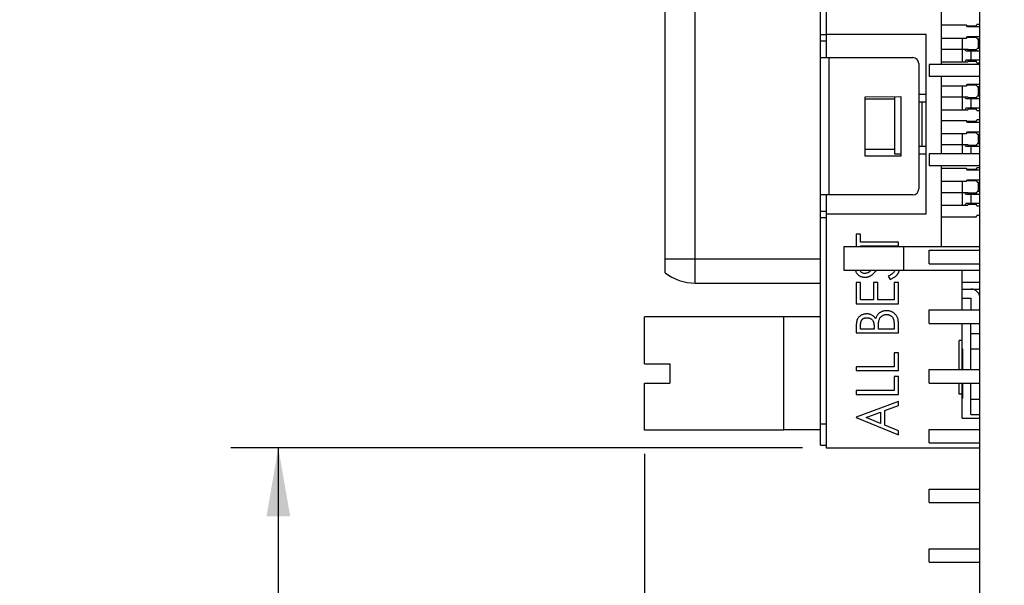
# Model space of a CAD drawing. Header units: inches. Extents: x 0 to 34, y 0 to 22.
# Tile 31 of 51: x 19.7 to 22.3, y 9.8 to 11.3. Entities that reach past the tile are written whole.
import ezdxf

# ---------------------------------------------------------------- set-up
doc = ezdxf.new("R2010")
doc.units = ezdxf.units.IN
doc.header["$LTSCALE"] = 1.87
doc.header["$MEASUREMENT"] = 0
doc.layers.get('0').update_dxf_attribs({"linetype": 'CONTINUOUS'})
doc.layers.add('02___PRT_ALL_AXES', color=7, linetype='CONTINUOUS')
doc.layers.add('DIMENSIONS', color=7, linetype='CONTINUOUS')
doc.styles.get("Standard").update_dxf_attribs({"font": 'txt', "width": 0.8})
doc.dimstyles.new('DIMSTYLE_1', dxfattribs={"dimtxt": 0.125, "dimasz": 0.18, "dimexe": 0.125, "dimexo": 0.0625, "dimgap": 0.0625, "dimtad": 0, "dimtih": 1, "dimtoh": 1, "dimlfac": 0.5, "dimdsep": 46, "dimtxsty": 'STANDARD', "dimblk": '_FILLED', "dimblk1": '_FILLED', "dimblk2": '_FILLED', "dimcen": 0.09, "dimadec": 0, "dimazin": 0, "dimtp": 0.001, "dimtm": 0.001, "dimtfac": 1, "dimtofl": 0, "dimtmove": 0, "dimatfit": 3, "dimldrblk": '_FILLED', "dimfxl": 1, "dimtolj": 1, "dimarcsym": 0})

# ---------------------------------------------------------------- blocks, each defined once
blk = doc.blocks.new('_FILLED')
at = {"color": 0, "linetype": 'BYBLOCK'}
blk.add_solid([(0, 0), (-1, 0.174), (-1, -0.174)], dxfattribs=at)
blk = doc.blocks.new('*D36')
at = {"layer": 'DIMENSIONS', "color": 2, "linetype": 'CONTINUOUS'}
for p, q in [((21.7443, 10.1941), (20.2351, 10.1941)), ((20.3601, 10.1941), (20.3601, 8.3267)), ((20.3601, 6.2094), (20.3601, 8.0767)), ((22.1498, 6.2094), (20.2351, 6.2094))]:
    blk.add_line(p, q, dxfattribs=at)
at = {"layer": 'DIMENSIONS', "color": 2, "linetype": 'CONTINUOUS', "xscale": 0.18, "yscale": 0.18, "zscale": 0.18}
for p, rotation in [((20.3601, 10.1941), 90), ((20.3601, 6.2094), 270)]:
    blk.add_blockref('_FILLED', p, dxfattribs=dict(at, rotation=rotation))
at = {"layer": 'DIMENSIONS', "color": 2, "linetype": 'CONTINUOUS', "insert": (20.3601, 8.2642), "char_height": 0.125, "width": 1.325, "attachment_point": 2, "line_spacing_factor": 0.9}
blk.add_mtext('50.61{\\Ftxt.shx;\\W1.000000;\\H0.125000; }[1.992]', dxfattribs=at)
blk = doc.blocks.new('*D37')
at = {"layer": 'DIMENSIONS', "color": 2, "linetype": 'CONTINUOUS'}
for p, q in [((21.3266, 10.1788), (21.3266, 5.3344)), ((22.2123, 6.2257), (22.2123, 5.3344)), ((21.3266, 5.4594), (20.9648, 5.4594)), ((22.2123, 5.4594), (22.5723, 5.4594))]:
    blk.add_line(p, q, dxfattribs=at)
at = {"layer": 'DIMENSIONS', "color": 2, "linetype": 'CONTINUOUS', "xscale": 0.18, "yscale": 0.18, "zscale": 0.18}
blk.add_blockref('_FILLED', (21.3266, 5.4594), dxfattribs=at)
at = {"layer": 'DIMENSIONS', "color": 2, "linetype": 'CONTINUOUS', "xscale": 0.18, "yscale": 0.18, "zscale": 0.18, "rotation": 180}
blk.add_blockref('_FILLED', (22.2123, 5.4594), dxfattribs=at)
at = {"layer": 'DIMENSIONS', "color": 2, "linetype": 'CONTINUOUS', "insert": (20.9023, 5.5219), "char_height": 0.125, "width": 1.225, "attachment_point": 3, "line_spacing_factor": 0.9}
blk.add_mtext('11.25{\\Ftxt.shx;\\W1.000000;\\H0.125000; }[.443]', dxfattribs=at)

msp = doc.modelspace()

# ---------------------------------------------------------------- linework, layer by layer
at = {"color": 7, "linetype": 'CONTINUOUS'}
for p, q in [((22.2123, 6.2098), (22.2123, 14.2295)), ((21.7911, 10.2019), (21.7911, 12.8445)), ((21.3816, 10.6565), (21.3816, 12.5838)), ((21.4604, 10.6291), (21.4604, 12.5838)), ((21.8068, 11.6499), (21.8068, 11.224)), ((22.11, 11.4106), (22.11, 11.2059)), ((22.1773, 11.3094), (22.11, 11.3094)), ((22.1793, 11.3051), (22.1773, 11.3094)), ((22.2023, 11.3071), (22.2045, 11.3114)), ((22.2123, 11.3114), (22.2045, 11.3114)), ((21.8068, 11.2838), (21.7911, 11.2838)), ((22.0706, 11.2846), (21.8068, 11.2846)), ((22.0706, 10.8122), (22.0706, 11.2846)), ((22.2023, 11.3071), (22.1784, 11.3071)), ((22.2123, 11.3051), (22.1793, 11.3051)), ((21.7911, 11.2681), (21.8068, 11.2681)), ((22.11, 11.2756), (22.1773, 11.2756)), ((22.1651, 11.2756), (22.1651, 11.2126)), ((22.1773, 11.2756), (22.1793, 11.2799)), ((22.1784, 11.2779), (22.2041, 11.2779)), ((22.1793, 11.2799), (22.2123, 11.2799)), ((22.2051, 11.2736), (22.2123, 11.2736)), ((22.2084, 11.2484), (22.2084, 11.2736)), ((22.11, 11.2464), (22.1805, 11.2464)), ((22.1748, 11.2421), (22.2123, 11.2421)), ((22.2039, 11.2441), (22.1818, 11.2441)), ((22.1887, 11.2421), (22.1887, 11.2169)), ((22.2123, 11.2484), (22.2051, 11.2484)), ((21.7911, 11.224), (22.0352, 11.224)), ((21.8147, 10.8618), (21.8147, 11.224)), ((22.0509, 11.2082), (22.0509, 10.8775)), ((22.2123, 11.2059), (22.0785, 11.2059)), ((22.0785, 11.2059), (22.0785, 11.1744)), ((22.11, 11.2126), (22.1805, 11.2126)), ((22.2123, 11.2169), (22.1748, 11.2169)), ((22.1818, 11.2149), (22.2026, 11.2149)), ((22.2045, 11.2106), (22.2026, 11.2149)), ((22.2045, 11.2106), (22.2123, 11.2106)), ((22.2123, 11.1744), (22.0785, 11.1744)), ((22.11, 11.1744), (22.11, 10.9697)), ((22.1773, 11.1496), (22.1793, 11.1539)), ((22.1784, 11.1519), (22.2041, 11.1519)), ((22.1793, 11.1539), (22.2123, 11.1539)), ((22.0706, 11.1271), (22.0509, 11.1271)), ((22.11, 11.1496), (22.1773, 11.1496)), ((22.1651, 11.1496), (22.1651, 11.0866)), ((22.2051, 11.1476), (22.2123, 11.1476)), ((22.2084, 11.1224), (22.2084, 11.1476)), ((21.9092, 11.1209), (22.0037, 11.1216)), ((21.9092, 10.9641), (21.9092, 11.1209)), ((21.9092, 11.1153), (21.9872, 11.1153)), ((21.9872, 11.1215), (21.9872, 10.9697)), ((22.0037, 11.1216), (22.0037, 10.9641)), ((22.0509, 11.1075), (22.0706, 11.1075)), ((22.0588, 11.1075), (22.0588, 10.9893)), ((22.11, 11.1204), (22.1805, 11.1204)), ((22.1748, 11.1161), (22.2123, 11.1161)), ((22.2039, 11.1181), (22.1818, 11.1181)), ((22.1887, 11.1161), (22.1887, 11.0909)), ((22.2123, 11.1224), (22.2051, 11.1224)), ((22.11, 11.0866), (22.1805, 11.0866)), ((22.2123, 11.0909), (22.1748, 11.0909)), ((22.1818, 11.0889), (22.2026, 11.0889)), ((22.2045, 11.0846), (22.2026, 11.0889)), ((22.2045, 11.0846), (22.2123, 11.0846)), ((22.1773, 11.0575), (22.11, 11.0575)), ((22.1793, 11.0531), (22.1773, 11.0575)), ((22.2023, 11.0551), (22.1784, 11.0551)), ((22.2123, 11.0531), (22.1793, 11.0531)), ((22.2023, 11.0551), (22.2045, 11.0594)), ((22.2123, 11.0594), (22.2045, 11.0594)), ((22.11, 11.0236), (22.1773, 11.0236)), ((22.1651, 11.0236), (22.1651, 10.9697)), ((22.1773, 11.0236), (22.1793, 11.0279)), ((22.1784, 11.026), (22.2041, 11.026)), ((22.1793, 11.0279), (22.2123, 11.0279)), ((22.2051, 11.0216), (22.2123, 11.0216)), ((22.2123, 10.9964), (22.2051, 10.9964)), ((22.2084, 10.9964), (22.2084, 11.0216)), ((21.9872, 10.9815), (21.9092, 10.9815)), ((22.0706, 10.9893), (22.0509, 10.9893)), ((22.11, 10.9945), (22.1805, 10.9945)), ((22.1748, 10.9901), (22.2123, 10.9901)), ((22.2039, 10.9921), (22.1818, 10.9921)), ((22.1887, 10.9901), (22.1887, 10.9697)), ((22.0037, 10.9641), (21.9092, 10.9641)), ((21.9872, 10.9697), (22.0037, 10.9697)), ((22.0509, 10.9697), (22.0706, 10.9697)), ((22.2123, 10.9697), (22.0785, 10.9697)), ((22.0785, 10.9697), (22.0785, 10.9382)), ((22.2123, 10.9382), (22.0785, 10.9382)), ((22.11, 10.9382), (22.11, 10.7256)), ((22.1773, 10.9315), (22.11, 10.9315)), ((22.1793, 10.9271), (22.1773, 10.9315)), ((22.2023, 10.9291), (22.1784, 10.9291)), ((22.2123, 10.9271), (22.1793, 10.9271)), ((22.2023, 10.9291), (22.2045, 10.9334)), ((22.2123, 10.9334), (22.2045, 10.9334)), ((22.11, 10.8976), (22.1773, 10.8976)), ((22.1651, 10.8976), (22.1651, 10.8346)), ((22.1773, 10.8976), (22.1793, 10.9019)), ((22.1784, 10.9), (22.2041, 10.9)), ((22.1793, 10.9019), (22.2123, 10.9019)), ((22.2051, 10.8956), (22.2123, 10.8956)), ((22.2084, 10.8704), (22.2084, 10.8956)), ((22.11, 10.8685), (22.1805, 10.8685)), ((22.2039, 10.8661), (22.1818, 10.8661)), ((22.2123, 10.8704), (22.2051, 10.8704)), ((22.0352, 10.8618), (21.7911, 10.8618)), ((21.8068, 10.8618), (21.8068, 10.1941)), ((22.1748, 10.8641), (22.2123, 10.8641)), ((22.1887, 10.8641), (22.1887, 10.8389)), ((21.8068, 10.8177), (21.7911, 10.8177)), ((22.11, 10.8346), (22.1805, 10.8346)), ((22.2123, 10.8389), (22.1748, 10.8389)), ((22.1818, 10.837), (22.2026, 10.837)), ((22.2045, 10.8327), (22.2026, 10.837)), ((22.2045, 10.8327), (22.2123, 10.8327)), ((21.7911, 10.8019), (21.8068, 10.8019)), ((21.8068, 10.8122), (22.0706, 10.8122)), ((22.2023, 10.8031), (22.11, 10.8031)), ((22.2023, 10.8031), (22.2045, 10.8075)), ((22.2123, 10.8075), (22.2045, 10.8075)), ((21.8974, 10.7586), (21.886, 10.7586)), ((21.886, 10.7586), (21.886, 10.7256)), ((21.8974, 10.7372), (21.8974, 10.7586)), ((21.9971, 10.7372), (21.8974, 10.7372)), ((21.9971, 10.7273), (21.9971, 10.7372)), ((21.8541, 10.7256), (22.2123, 10.7256)), ((21.8541, 10.6626), (21.8541, 10.7256)), ((21.8974, 10.7273), (21.9971, 10.7273)), ((21.8974, 10.7256), (21.8974, 10.7273)), ((22.0116, 10.6626), (22.0116, 10.7256)), ((22.0785, 10.7157), (22.2123, 10.7157)), ((22.0785, 10.6803), (22.0785, 10.7157)), ((21.7911, 10.6921), (21.3816, 10.6921)), ((22.2123, 10.6626), (21.8541, 10.6626)), ((21.9249, 10.6626), (21.923, 10.6606)), ((22.0785, 10.6803), (22.2123, 10.6803)), ((22.1651, 10.5582), (22.1651, 10.6626)), ((21.97, 10.6472), (21.9757, 10.6389)), ((21.4604, 10.6291), (21.7911, 10.6291)), ((21.8974, 10.6304), (21.886, 10.6304)), ((21.886, 10.6304), (21.886, 10.5748)), ((21.8974, 10.5848), (21.8974, 10.6304)), ((21.943, 10.6304), (21.9316, 10.6304)), ((21.9316, 10.6304), (21.9316, 10.5848)), ((21.943, 10.5848), (21.943, 10.6304)), ((21.9971, 10.6304), (21.9857, 10.6304)), ((21.9857, 10.6304), (21.9857, 10.5848)), ((21.9971, 10.5748), (21.9971, 10.6304)), ((22.2123, 10.6311), (22.1651, 10.6311)), ((22.1651, 10.6134), (22.2123, 10.6134)), ((21.9316, 10.5848), (21.8974, 10.5848)), ((21.9857, 10.5848), (21.943, 10.5848)), ((22.1651, 10.5897), (22.1886, 10.5897)), ((22.1887, 10.5897), (22.1887, 10.5582)), ((21.886, 10.5748), (21.9971, 10.5748)), ((22.0785, 10.5582), (22.2123, 10.5582)), ((22.0785, 10.5228), (22.0785, 10.5582)), ((21.6951, 10.5405), (21.3266, 10.5405)), ((21.3266, 10.4165), (21.3266, 10.5405)), ((21.6951, 10.2413), (21.6951, 10.5405)), ((21.886, 10.5169), (21.886, 10.4979)), ((21.8974, 10.5079), (21.8974, 10.5188)), ((21.933, 10.5079), (21.8974, 10.5079)), ((21.933, 10.5133), (21.933, 10.5079)), ((21.9444, 10.5079), (21.9444, 10.5132)), ((21.9857, 10.5079), (21.9444, 10.5079)), ((21.9857, 10.5199), (21.9857, 10.5079)), ((21.9971, 10.4979), (21.9971, 10.5247)), ((22.0785, 10.5228), (22.2123, 10.5228)), ((22.1651, 10.4008), (22.1651, 10.5228)), ((22.1887, 10.4008), (22.1887, 10.5228)), ((21.886, 10.4979), (21.9971, 10.4979)), ((22.1651, 10.4775), (22.1572, 10.4775)), ((22.1572, 10.4008), (22.1572, 10.4775)), ((22.2123, 10.4952), (22.1887, 10.4952)), ((22.1675, 10.4539), (22.1651, 10.4563)), ((22.1675, 10.4008), (22.1675, 10.4539)), ((22.1887, 10.4558), (22.2123, 10.4558)), ((21.9971, 10.4452), (21.9857, 10.4452)), ((21.9857, 10.4452), (21.9857, 10.4082)), ((21.9971, 10.3982), (21.9971, 10.4452)), ((21.3266, 10.4165), (21.3935, 10.4165)), ((21.3935, 10.4165), (21.3935, 10.3653)), ((21.9857, 10.4082), (21.886, 10.4082)), ((21.886, 10.4082), (21.886, 10.3982)), ((21.886, 10.3982), (21.9971, 10.3982)), ((22.0785, 10.4008), (22.2123, 10.4008)), ((22.0785, 10.3653), (22.0785, 10.4008)), ((21.9971, 10.3825), (21.9857, 10.3825)), ((21.9857, 10.3825), (21.9857, 10.3455)), ((21.9971, 10.3355), (21.9971, 10.3825)), ((21.3266, 10.3653), (21.3935, 10.3653)), ((21.3266, 10.2413), (21.3266, 10.3653)), ((22.0785, 10.3653), (22.2123, 10.3653)), ((22.1572, 10.3358), (22.1572, 10.3653)), ((22.1651, 10.2728), (22.1651, 10.3653)), ((22.1675, 10.3279), (22.1675, 10.3653)), ((22.1887, 10.2826), (22.1887, 10.3653)), ((21.9857, 10.3455), (21.886, 10.3455)), ((21.886, 10.3455), (21.886, 10.3355)), ((21.886, 10.3355), (21.9971, 10.3355)), ((22.1651, 10.3358), (22.1572, 10.3358)), ((22.1675, 10.3279), (22.1651, 10.3255)), ((22.2123, 10.3219), (22.1887, 10.3219)), ((21.9971, 10.317), (21.886, 10.2757)), ((21.9615, 10.293), (21.9971, 10.3062)), ((21.9971, 10.3062), (21.9971, 10.317)), ((21.886, 10.2757), (21.886, 10.2743)), ((21.886, 10.2743), (21.9971, 10.2287)), ((21.912, 10.2746), (21.9501, 10.2887)), ((21.9501, 10.259), (21.912, 10.2746)), ((21.9501, 10.2887), (21.9501, 10.259)), ((21.9615, 10.2543), (21.9615, 10.293)), ((22.1651, 10.2728), (22.2123, 10.2728)), ((22.1887, 10.2826), (22.2123, 10.2826)), ((21.8068, 10.2571), (21.7911, 10.2571)), ((21.9971, 10.2397), (21.9615, 10.2543)), ((22.0785, 10.2433), (22.2123, 10.2433)), ((22.0785, 10.2078), (22.0785, 10.2433)), ((21.6951, 10.2413), (21.3266, 10.2413)), ((21.9971, 10.2287), (21.9971, 10.2397)), ((21.7911, 10.2019), (21.8068, 10.2019)), ((21.8068, 10.1941), (22.2123, 10.1941)), ((22.0785, 10.2078), (22.2123, 10.2078)), ((22.0785, 10.0858), (22.2123, 10.0858)), ((22.0785, 10.0504), (22.0785, 10.0858)), ((22.0785, 10.0504), (22.2123, 10.0504)), ((22.0785, 9.9283), (22.2123, 9.9283)), ((22.0785, 9.8929), (22.0785, 9.9283)), ((22.0785, 9.8929), (22.2123, 9.8929))]:
    msp.add_line(p, q, dxfattribs=at)
for centre, radius, start, end in [((22.0381, 11.2385), 0.1706, 11.8847, 13.3752), ((21.5301, 11.0519), 0.6721, 16.4389, 16.8242), ((21.7625, 11.0147), 0.478, 28.4109, 29.0028), ((22.0829, 11.2788), 0.126, 343.9916, 346.031), ((22.0352, 11.2082), 0.0157, 0, 90), ((21.5369, 11.4051), 0.6651, 343.1737, 343.5631), ((21.7669, 11.4419), 0.4729, 330.994, 331.5922), ((22.0381, 11.1125), 0.1706, 11.8847, 13.3752), ((21.5301, 10.9259), 0.6721, 16.4389, 16.8242), ((21.7625, 10.8887), 0.478, 28.4109, 29.0028), ((22.0829, 11.1528), 0.126, 343.9916, 346.031), ((21.5369, 11.2791), 0.6651, 343.1737, 343.5631), ((21.7669, 11.3159), 0.4729, 330.994, 331.5922), ((22.0381, 10.9865), 0.1706, 11.8847, 13.3752), ((22.0829, 11.0268), 0.126, 343.9916, 346.031), ((21.5301, 10.7999), 0.6721, 16.4389, 16.8242), ((21.7625, 10.7627), 0.478, 28.4109, 29.0028), ((22.0381, 10.8605), 0.1706, 11.8847, 13.3752), ((22.0352, 10.8775), 0.0157, 270, 360), ((21.5301, 10.6739), 0.6721, 16.4389, 16.8242), ((21.7625, 10.6367), 0.478, 28.4109, 29.0028), ((22.0829, 10.9009), 0.126, 343.9916, 346.031), ((21.5369, 11.0271), 0.6651, 343.1737, 343.5631), ((21.7669, 11.0639), 0.4729, 330.994, 331.5922), ((21.4604, 10.756), 0.1269, 231.638, 270), ((22.1886, 10.5897), 0.0237, 0, 90)]:
    msp.add_arc(centre, radius, start, end, dxfattribs=at)
for points, knots in [([(21.7911, 11.224), (21.7911, 11.224), (21.7911, 11.224), (21.7911, 11.224), (21.7911, 11.224)], [0, 0, 0, 0, 0.649696, 1, 1, 1, 1]), ([(21.7911, 10.8618), (21.7911, 10.8618), (21.7911, 10.8618), (21.7911, 10.8618), (21.7911, 10.8618)], [0, 0, 0, 0, 0.350303, 1, 1, 1, 1]), ([(21.8838, 10.6626), (21.8838, 10.6623), (21.8842, 10.661), (21.885, 10.6588), (21.8865, 10.656), (21.8884, 10.6535), (21.8906, 10.6512), (21.8931, 10.6492), (21.8959, 10.6476), (21.8989, 10.6462), (21.9022, 10.6453), (21.9056, 10.6447), (21.9079, 10.6447), (21.9091, 10.6446)], [0, 0, 0, 0, 0.024388, 0.117453, 0.211823, 0.307122, 0.400301, 0.496013, 0.593243, 0.692497, 0.792122, 0.894732, 1, 1, 1, 1]), ([(21.9086, 10.6546), (21.9076, 10.6547), (21.9058, 10.6547), (21.9031, 10.6554), (21.9007, 10.6566), (21.8986, 10.6582), (21.8967, 10.6601), (21.8959, 10.6617), (21.8955, 10.6625), (21.8955, 10.6626)], [0, 0, 0, 0, 0.176204, 0.343645, 0.506321, 0.671011, 0.83423, 0.993395, 1, 1, 1, 1]), ([(21.923, 10.6606), (21.9223, 10.6601), (21.9211, 10.6591), (21.9192, 10.6577), (21.9174, 10.6567), (21.9151, 10.6556), (21.9122, 10.6548), (21.9098, 10.6547), (21.9086, 10.6546)], [0, 0, 0, 0, 0.15792, 0.302093, 0.432887, 0.55229, 0.776947, 1, 1, 1, 1]), ([(21.926, 10.6498), (21.9264, 10.65), (21.9273, 10.6507), (21.9288, 10.6519), (21.9304, 10.6533), (21.9322, 10.655), (21.9341, 10.6571), (21.9363, 10.6594), (21.938, 10.6612), (21.939, 10.6623), (21.9392, 10.6626)], [0, 0, 0, 0, 0.082337, 0.183529, 0.300563, 0.435405, 0.588982, 0.759689, 0.949282, 1, 1, 1, 1]), ([(21.9878, 10.6626), (21.9877, 10.6622), (21.9872, 10.6609), (21.986, 10.6588), (21.9839, 10.6563), (21.9813, 10.6539), (21.9781, 10.6515), (21.9743, 10.6493), (21.9715, 10.6479), (21.97, 10.6472)], [0, 0, 0, 0, 0.04801, 0.170872, 0.304211, 0.451962, 0.616434, 0.798349, 1, 1, 1, 1]), ([(21.9757, 10.6389), (21.9767, 10.6394), (21.9788, 10.6404), (21.9817, 10.642), (21.9844, 10.6435), (21.9868, 10.6451), (21.9891, 10.6467), (21.9911, 10.6484), (21.9928, 10.6501), (21.9944, 10.6519), (21.9957, 10.6537), (21.9968, 10.6555), (21.9978, 10.6574), (21.9986, 10.6593), (21.9991, 10.6611), (21.9994, 10.6622), (21.9994, 10.6626)], [0, 0, 0, 0, 0.10051, 0.19503, 0.284271, 0.368199, 0.447616, 0.521917, 0.592343, 0.658403, 0.721862, 0.784051, 0.844294, 0.90416, 0.963722, 1, 1, 1, 1]), ([(21.9091, 10.6446), (21.9098, 10.6447), (21.9113, 10.6447), (21.9135, 10.6449), (21.9157, 10.6453), (21.9179, 10.6459), (21.92, 10.6466), (21.922, 10.6475), (21.924, 10.6485), (21.9253, 10.6494), (21.926, 10.6498)], [0, 0, 0, 0, 0.125484, 0.250247, 0.373944, 0.496218, 0.620666, 0.744717, 0.870765, 1, 1, 1, 1]), ([(21.9656, 10.5563), (21.9645, 10.5563), (21.9624, 10.5562), (21.9593, 10.5558), (21.9563, 10.5551), (21.9535, 10.554), (21.9508, 10.5527), (21.9483, 10.5512), (21.946, 10.5495), (21.9439, 10.5475), (21.942, 10.5451), (21.9402, 10.5423), (21.9386, 10.5391), (21.9376, 10.5367), (21.9372, 10.5355)], [0, 0, 0, 0, 0.084236, 0.166778, 0.246831, 0.326856, 0.405273, 0.482364, 0.557807, 0.633543, 0.712943, 0.799765, 0.895544, 1, 1, 1, 1]), ([(21.9971, 10.5247), (21.9971, 10.5259), (21.997, 10.5282), (21.9966, 10.5315), (21.9959, 10.5347), (21.9949, 10.5377), (21.9936, 10.5405), (21.992, 10.5431), (21.9901, 10.5455), (21.988, 10.5478), (21.9856, 10.5498), (21.9832, 10.5515), (21.9805, 10.553), (21.9778, 10.5542), (21.9749, 10.5552), (21.9719, 10.5558), (21.9688, 10.5563), (21.9666, 10.5563), (21.9656, 10.5563)], [0, 0, 0, 0, 0.070233, 0.137452, 0.202109, 0.264897, 0.326107, 0.386669, 0.447795, 0.50937, 0.571137, 0.631654, 0.691711, 0.75156, 0.811399, 0.872394, 0.935093, 1, 1, 1, 1]), ([(21.9135, 10.5478), (21.9122, 10.5477), (21.9096, 10.5477), (21.9059, 10.547), (21.9023, 10.5458), (21.8989, 10.5443), (21.8958, 10.5424), (21.8931, 10.5401), (21.8909, 10.5374), (21.8894, 10.535), (21.8884, 10.5328), (21.8877, 10.531), (21.8872, 10.5291), (21.8868, 10.527), (21.8864, 10.5247), (21.8862, 10.5222), (21.886, 10.5196), (21.886, 10.5178), (21.886, 10.5169)], [0, 0, 0, 0, 0.083122, 0.164054, 0.242646, 0.321552, 0.398473, 0.472734, 0.545002, 0.617625, 0.655597, 0.69572, 0.738729, 0.784506, 0.833189, 0.885315, 0.941052, 1, 1, 1, 1]), ([(21.8974, 10.5188), (21.8974, 10.5196), (21.8974, 10.5212), (21.8976, 10.5234), (21.898, 10.5255), (21.8984, 10.5274), (21.8991, 10.5291), (21.8998, 10.5307), (21.9007, 10.532), (21.9017, 10.5333), (21.9029, 10.5344), (21.9041, 10.5353), (21.9055, 10.5361), (21.9069, 10.5367), (21.9085, 10.5372), (21.9101, 10.5375), (21.9119, 10.5378), (21.9131, 10.5378), (21.9137, 10.5378)], [0, 0, 0, 0, 0.083235, 0.161308, 0.234687, 0.302769, 0.36648, 0.426656, 0.48403, 0.539784, 0.594243, 0.648211, 0.702224, 0.75757, 0.814626, 0.873498, 0.935418, 1, 1, 1, 1]), ([(21.9372, 10.5355), (21.9365, 10.5365), (21.9352, 10.5384), (21.9328, 10.5409), (21.9301, 10.543), (21.9272, 10.5447), (21.924, 10.5461), (21.9207, 10.5471), (21.9171, 10.5477), (21.9147, 10.5477), (21.9135, 10.5478)], [0, 0, 0, 0, 0.126474, 0.248612, 0.37033, 0.492204, 0.615743, 0.7407, 0.867909, 1, 1, 1, 1]), ([(21.9137, 10.5378), (21.9146, 10.5378), (21.9165, 10.5377), (21.9191, 10.5372), (21.9217, 10.5363), (21.9241, 10.5352), (21.9262, 10.5337), (21.9281, 10.532), (21.9297, 10.53), (21.9307, 10.5281), (21.9314, 10.5265), (21.9318, 10.5251), (21.9322, 10.5235), (21.9325, 10.5218), (21.9327, 10.5199), (21.9329, 10.5178), (21.933, 10.5156), (21.933, 10.5141), (21.933, 10.5133)], [0, 0, 0, 0, 0.078172, 0.153085, 0.22828, 0.302802, 0.376024, 0.446683, 0.516373, 0.587053, 0.624836, 0.665903, 0.71086, 0.759703, 0.813118, 0.871373, 0.93321, 1, 1, 1, 1]), ([(21.9444, 10.5132), (21.9444, 10.5142), (21.9444, 10.516), (21.9445, 10.5187), (21.9445, 10.5211), (21.9447, 10.5233), (21.9449, 10.5253), (21.9451, 10.5271), (21.9454, 10.5286), (21.9456, 10.5296), (21.9457, 10.53)], [0, 0, 0, 0, 0.170186, 0.328543, 0.472436, 0.603366, 0.721251, 0.827611, 0.920004, 1, 1, 1, 1]), ([(21.9457, 10.53), (21.9461, 10.5312), (21.9468, 10.5336), (21.9484, 10.5368), (21.9505, 10.5397), (21.953, 10.542), (21.9558, 10.544), (21.9588, 10.5454), (21.9621, 10.5462), (21.9644, 10.5463), (21.9656, 10.5464)], [0, 0, 0, 0, 0.136771, 0.266079, 0.39039, 0.513875, 0.635398, 0.754051, 0.874685, 1, 1, 1, 1]), ([(21.9656, 10.5464), (21.9665, 10.5463), (21.9684, 10.5463), (21.9711, 10.5457), (21.9737, 10.5447), (21.9762, 10.5434), (21.9785, 10.5418), (21.9805, 10.5399), (21.9822, 10.5378), (21.9833, 10.5358), (21.984, 10.5341), (21.9844, 10.5326), (21.9848, 10.5309), (21.9851, 10.529), (21.9854, 10.527), (21.9856, 10.5248), (21.9857, 10.5224), (21.9857, 10.5207), (21.9857, 10.5199)], [0, 0, 0, 0, 0.074205, 0.147521, 0.220584, 0.295507, 0.36937, 0.440872, 0.511186, 0.582488, 0.619924, 0.661753, 0.707086, 0.756558, 0.811089, 0.869466, 0.932399, 1, 1, 1, 1])]:
    msp.add_open_spline(points, degree=3, knots=knots, dxfattribs=at)
at = {"layer": '02___PRT_ALL_AXES', "color": 7, "linetype": 'CONTINUOUS'}
for p, q in [((22.2123, 6.2093), (22.2123, 14.2294)), ((21.7911, 10.5399), (21.6951, 10.5399)), ((21.7911, 10.2419), (21.6951, 10.2419))]:
    msp.add_line(p, q, dxfattribs=at)

# ---------------------------------------------------------------- dimensions: what is measured, and where the dimension line sits
at = {"layer": 'DIMENSIONS', "color": 2, "linetype": 'CONTINUOUS'}
dim = msp.add_linear_dim(base=(22.2123, 5.4594), p1=(21.3266, 10.2413), p2=(22.2123, 6.2882), dimstyle='DIMSTYLE_1', dxfattribs=at)
dim.commit()
dim.dimension.update_dxf_attribs({"geometry": '*D37', "text_midpoint": (20.2898, 5.4594), "dimtype": 160})
dim = msp.add_linear_dim(base=(20.3601, 10.1941), p1=(22.2123, 6.2094), p2=(21.8068, 10.1941), angle=90, dimstyle='DIMSTYLE_1', dxfattribs=at)
dim.commit()
dim.dimension.update_dxf_attribs({"geometry": '*D36', "text_midpoint": (20.3601, 8.2017), "dimtype": 160})

doc.saveas('drawing.dxf')
